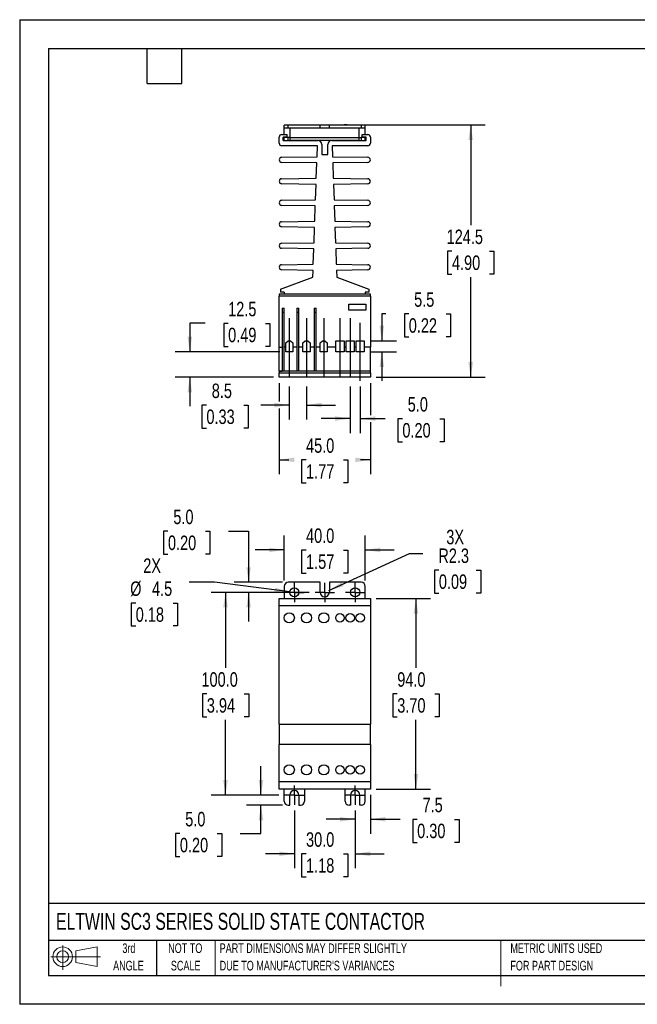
# Model space of a CAD drawing. Header units: millimetres. Extents: x 0 to 629, y 0 to 486.
# Tile 1 of 2: x 0 to 305, y 0 to 486. Entities that reach past the tile are written whole.
import ezdxf

# ---------------------------------------------------------------- set-up
doc = ezdxf.new("R2010")
doc.units = ezdxf.units.MM
doc.header["$LTSCALE"] = 2.25
doc.linetypes.add('CENTERX2', pattern=[20.32, 12.7, -2.54, 2.54, -2.54])
doc.layers.add('CENTER', color=40, linetype='CENTERX2')
doc.layers.add('SLD-DEFPOINTS', color=7, linetype='Continuous')
doc.layers.add('DIMENSIONS', color=140, linetype='Continuous', lineweight=25)
doc.layers.add('TEXT', color=140, linetype='Continuous', lineweight=25)
doc.styles.add('SLDTEXTSTYLE0', font='TXT', dxfattribs={"width": 0.7})
doc.styles.add('SLDTEXTSTYLE2', font='TXT', dxfattribs={"width": 0.75})
doc.dimstyles.new('SLDDIMSTYLE0', dxfattribs={"dimtxt": 7.14375, "dimasz": 7.4295, "dimexe": 0, "dimexo": 0.0625, "dimgap": 1.785937, "dimtad": 0, "dimtih": 1, "dimtoh": 1, "dimdec": 1, "dimrnd": 1e-09, "dimzin": 4, "dimdsep": 46, "dimtxsty": 'SLDTEXTSTYLE2', "dimsah": 1, "dimcen": 0.09, "dimadec": 0, "dimazin": 1, "dimtfac": 1, "dimtdec": 1, "dimtmove": 0, "dimatfit": 0, "dimfxl": 0, "dimfrac": 2, "dimtolj": 1, "dimtzin": 12, "dimarcsym": 0})
doc.dimstyles.new('SLDDIMSTYLE1', dxfattribs={"dimtxt": 7.14375, "dimasz": 7.4295, "dimexe": 0, "dimexo": 0.0625, "dimgap": 1.785937, "dimtad": 0, "dimtih": 1, "dimtoh": 1, "dimdec": 1, "dimrnd": 1e-09, "dimzin": 4, "dimdsep": 46, "dimtxsty": 'SLDTEXTSTYLE2', "dimsah": 1, "dimcen": 0.09, "dimadec": 0, "dimazin": 1, "dimtfac": 1, "dimtdec": 1, "dimtofl": 0, "dimtmove": 0, "dimatfit": 3, "dimfxl": 0, "dimfrac": 2, "dimtolj": 1, "dimtzin": 12, "dimarcsym": 0})
doc.dimstyles.new('SLDDIMSTYLE2', dxfattribs={"dimtxt": 7.14375, "dimasz": 7.4295, "dimexe": 0, "dimexo": 0.0625, "dimgap": 1.785937, "dimtad": 0, "dimtih": 1, "dimtoh": 1, "dimdec": 1, "dimrnd": 1e-09, "dimzin": 12, "dimdsep": 46, "dimtxsty": 'SLDTEXTSTYLE2', "dimsah": 1, "dimcen": 0.09, "dimadec": 0, "dimazin": 3, "dimtfac": 1, "dimtdec": 1, "dimtmove": 0, "dimatfit": 0, "dimfxl": 0, "dimfrac": 2, "dimtolj": 1, "dimtzin": 12, "dimarcsym": 0})
doc.dimstyles.new('SLDDIMSTYLE3', dxfattribs={"dimtxt": 7.14375, "dimasz": 7.4295, "dimexe": 0, "dimexo": 0.0625, "dimgap": 1.785937, "dimtad": 0, "dimtih": 1, "dimtoh": 1, "dimdec": 1, "dimrnd": 1e-09, "dimzin": 12, "dimdsep": 46, "dimtxsty": 'SLDTEXTSTYLE2', "dimsah": 1, "dimcen": 0, "dimadec": 0, "dimazin": 3, "dimtfac": 1, "dimtdec": 1, "dimtofl": 0, "dimtmove": 0, "dimatfit": 3, "dimfxl": 0, "dimfrac": 2, "dimtolj": 1, "dimtzin": 12, "dimarcsym": 0})
doc.dimstyles.new('SLDDIMSTYLE4', dxfattribs={"dimtxt": 7.14375, "dimasz": 7.4295, "dimexe": 0, "dimexo": 0.0625, "dimgap": 1.785937, "dimtad": 0, "dimtih": 1, "dimtoh": 1, "dimdec": 1, "dimrnd": 1e-09, "dimzin": 12, "dimdsep": 46, "dimtxsty": 'SLDTEXTSTYLE2', "dimsah": 1, "dimcen": 0, "dimadec": 0, "dimazin": 3, "dimtfac": 1, "dimtdec": 1, "dimtofl": 0, "dimtmove": 0, "dimatfit": 3, "dimfxl": 0, "dimfrac": 2, "dimtolj": 1, "dimtzin": 12, "dimarcsym": 0})
doc.dimstyles.new('SLDDIMSTYLE6', dxfattribs={"dimtxt": 7.14375, "dimasz": 7.4295, "dimexe": 0, "dimexo": 0.0625, "dimgap": 1.785937, "dimtad": 0, "dimtih": 1, "dimtoh": 1, "dimdec": 1, "dimrnd": 1e-09, "dimzin": 12, "dimdsep": 46, "dimtxsty": 'SLDTEXTSTYLE2', "dimsah": 1, "dimcen": 0.09, "dimadec": 0, "dimazin": 3, "dimtfac": 1, "dimtdec": 1, "dimtofl": 0, "dimtmove": 0, "dimatfit": 3, "dimfxl": 0, "dimfrac": 2, "dimtolj": 1, "dimtzin": 12, "dimarcsym": 0})

# ---------------------------------------------------------------- blocks, each defined once
blk = doc.blocks.new('Block11')
at = {"color": 7, "linetype": 'Continuous', "lineweight": 18}
for p, q in [((5.82, 11.95), (5.82, 0)), ((12.33, 9.38), (22.89, 11.32)), ((22.89, 11.32), (22.89, 1.65)), ((0, 6.48), (24.47, 6.48)), ((12.33, 3.59), (12.33, 9.38)), ((12.33, 3.59), (22.89, 1.65))]:
    blk.add_line(p, q, dxfattribs=at)
for radius in [4.84, 2.89]:
    blk.add_circle((5.82, 6.48), radius, dxfattribs=at)
blk = doc.blocks.new('Block12')
at = {"layer": 'SLD-DEFPOINTS'}
blk.add_blockref('Block11', (0, 0), dxfattribs=at)
blk = doc.blocks.new('SW_NOTE_0_2')
at = {"layer": 'TEXT', "color": 0, "linetype": 'CENTERX2', "lineweight": 18, "char_height": 4.7625, "attachment_point": 1, "style": 'SLDTEXTSTYLE0'}
for s, insert in [('PART DIMENSIONS MAY DIFFER SLIGHTLY', (0, 6.14)), ("DUE TO MANUFACTURER'S VARIANCES", (0, -2.46))]:
    blk.add_mtext(s, dxfattribs=dict(at, insert=insert))
blk = doc.blocks.new('SW_NOTE_0_3')
at = {"layer": 'TEXT', "color": 0, "linetype": 'CENTERX2', "lineweight": 18, "char_height": 4.762, "attachment_point": 2, "style": 'SLDTEXTSTYLE0'}
for s, insert in [('NOT TO', (11.83, 6.14)), ('SCALE', (12.05, -2.46))]:
    blk.add_mtext(s, dxfattribs=dict(at, insert=insert))
blk = doc.blocks.new('SW_NOTE_0_4')
at = {"layer": 'TEXT', "color": 0, "linetype": 'CENTERX2', "lineweight": 18, "char_height": 4.762, "attachment_point": 2, "style": 'SLDTEXTSTYLE0'}
for s, insert in [('3rd', (5.21, 6.14)), ('ANGLE', (4.99, -2.46))]:
    blk.add_mtext(s, dxfattribs=dict(at, insert=insert))
blk = doc.blocks.new('SW_NOTE_0_5')
at = {"layer": 'TEXT', "color": 0, "linetype": 'CENTERX2', "lineweight": 18, "char_height": 4.7625, "attachment_point": 1, "style": 'SLDTEXTSTYLE0'}
for s, insert in [('METRIC UNITS USED', (0, 6.14)), ('FOR PART DESIGN', (0, -2.46))]:
    blk.add_mtext(s, dxfattribs=dict(at, insert=insert))
blk = doc.blocks.new('_D')
at = {"layer": 'DIMENSIONS'}
for p, q in [((119.05, 103.22), (119.05, 117.51)), ((127.88, 103.22), (111.91, 103.22)), ((129.67, 98.22), (111.91, 98.22)), ((119.05, 84.33), (119.05, 98.22)), ((79.04, 84.27), (76.86, 84.27)), ((76.86, 84.27), (76.86, 72.93)), ((97.51, 84.27), (99.69, 84.27)), ((99.69, 84.27), (99.69, 72.93)), ((108.85, 84.33), (119.05, 84.33)), ((76.86, 72.93), (79.04, 72.93)), ((99.69, 72.93), (97.51, 72.93))]:
    blk.add_line(p, q, dxfattribs=at)
for points in [[(119.05, 103.22), (120.2, 110.65), (117.91, 110.65)], [(119.05, 98.22), (117.91, 90.79), (120.2, 90.79)]]:
    blk.add_solid(points, dxfattribs=at)
at = {"layer": 'DIMENSIONS', "char_height": 7.144, "attachment_point": 1, "style": 'SLDTEXTSTYLE2'}
for s, insert in [('5.0', (81.68, 94.93)), ('0.20', (79.04, 82.14))]:
    blk.add_mtext(s, dxfattribs=dict(at, insert=insert))
blk = doc.blocks.new('_D_1')
at = {"layer": 'DIMENSIONS'}
for p, q in [((142.88, 203.22), (94.42, 203.22)), ((101.56, 203.22), (101.56, 166.07)), ((92.33, 153.17), (90.15, 153.17)), ((90.15, 153.17), (90.15, 141.83)), ((110.8, 153.17), (112.98, 153.17)), ((112.98, 153.17), (112.98, 141.83)), ((90.15, 141.83), (92.33, 141.83)), ((112.98, 141.83), (110.8, 141.83)), ((101.56, 103.22), (101.56, 140.38)), ((127.88, 103.22), (94.42, 103.22))]:
    blk.add_line(p, q, dxfattribs=at)
for points in [[(101.56, 203.22), (100.42, 195.79), (102.71, 195.79)], [(101.56, 103.22), (102.71, 110.65), (100.42, 110.65)]]:
    blk.add_solid(points, dxfattribs=at)
at = {"layer": 'DIMENSIONS', "char_height": 7.144, "attachment_point": 1, "style": 'SLDTEXTSTYLE2'}
for s, insert in [('100.0', (89.69, 163.83)), ('3.94', (92.33, 151.04))]:
    blk.add_mtext(s, dxfattribs=dict(at, insert=insert))
blk = doc.blocks.new('_D_2')
at = {"layer": 'DIMENSIONS'}
for p, q in [((130.53, 209.08), (130.53, 231.32)), ((170.53, 209.08), (170.53, 231.32)), ((130.53, 224.17), (116.24, 224.17)), ((141.29, 224.12), (139.11, 224.12)), ((139.11, 224.12), (139.11, 212.78)), ((159.76, 224.12), (161.94, 224.12)), ((161.94, 224.12), (161.94, 212.78)), ((170.53, 224.17), (184.81, 224.17)), ((139.11, 212.78), (141.29, 212.78)), ((161.94, 212.78), (159.76, 212.78))]:
    blk.add_line(p, q, dxfattribs=at)
for points in [[(130.53, 224.17), (123.1, 225.31), (123.1, 223.03)], [(170.53, 224.17), (177.96, 223.03), (177.96, 225.31)]]:
    blk.add_solid(points, dxfattribs=at)
at = {"layer": 'DIMENSIONS', "char_height": 7.144, "attachment_point": 1, "style": 'SLDTEXTSTYLE2'}
for s, insert in [('40.0', (141.29, 234.78)), ('1.57', (141.29, 221.98))]:
    blk.add_mtext(s, dxfattribs=dict(at, insert=insert))
blk = doc.blocks.new('_D_3')
at = {"layer": 'DIMENSIONS'}
for p, q in [((175.88, 200.22), (202.67, 200.22)), ((195.53, 200.22), (195.53, 166.07)), ((186.29, 153.17), (184.11, 153.17)), ((184.11, 153.17), (184.11, 141.83)), ((204.76, 153.17), (206.94, 153.17)), ((206.94, 153.17), (206.94, 141.83)), ((184.11, 141.83), (186.29, 141.83)), ((206.94, 141.83), (204.76, 141.83)), ((195.53, 106.22), (195.53, 140.38)), ((175.88, 106.22), (202.67, 106.22))]:
    blk.add_line(p, q, dxfattribs=at)
for points in [[(195.53, 200.22), (194.38, 192.79), (196.67, 192.79)], [(195.53, 106.22), (196.67, 113.65), (194.38, 113.65)]]:
    blk.add_solid(points, dxfattribs=at)
at = {"layer": 'DIMENSIONS', "char_height": 7.144, "attachment_point": 1, "style": 'SLDTEXTSTYLE2'}
for s, insert in [('94.0', (186.29, 163.83)), ('3.70', (186.29, 151.04))]:
    blk.add_mtext(s, dxfattribs=dict(at, insert=insert))
blk = doc.blocks.new('_D_4')
at = {"layer": 'DIMENSIONS'}
for p, q in [((173.03, 103.37), (173.03, 84.16)), ((165.53, 95.58), (165.53, 84.16)), ((165.53, 91.3), (151.24, 91.3)), ((173.03, 91.3), (187.68, 91.3)), ((196.12, 91.25), (193.95, 91.25)), ((193.95, 91.25), (193.95, 79.91)), ((214.6, 91.25), (216.77, 91.25)), ((216.77, 91.25), (216.77, 79.91)), ((193.95, 79.91), (196.12, 79.91)), ((216.77, 79.91), (214.6, 79.91))]:
    blk.add_line(p, q, dxfattribs=at)
for points in [[(165.53, 91.3), (158.1, 92.45), (158.1, 90.16)], [(173.03, 91.3), (180.46, 90.16), (180.46, 92.45)]]:
    blk.add_solid(points, dxfattribs=at)
at = {"layer": 'DIMENSIONS', "char_height": 7.144, "attachment_point": 1, "style": 'SLDTEXTSTYLE2'}
for s, insert in [('7.5', (198.76, 101.91)), ('0.30', (196.12, 89.12))]:
    blk.add_mtext(s, dxfattribs=dict(at, insert=insert))
blk = doc.blocks.new('_D_5')
at = {"layer": 'DIMENSIONS'}
for p, q in [((135.53, 95.58), (135.53, 67.12)), ((165.53, 95.58), (165.53, 67.12)), ((135.53, 74.26), (121.24, 74.26)), ((141.29, 74.21), (139.11, 74.21)), ((139.11, 74.21), (139.11, 62.87)), ((159.76, 74.21), (161.94, 74.21)), ((161.94, 74.21), (161.94, 62.87)), ((165.53, 74.26), (179.81, 74.26)), ((139.11, 62.87), (141.29, 62.87)), ((161.94, 62.87), (159.76, 62.87))]:
    blk.add_line(p, q, dxfattribs=at)
for points in [[(135.53, 74.26), (128.1, 75.41), (128.1, 73.12)], [(165.53, 74.26), (172.96, 73.12), (172.96, 75.41)]]:
    blk.add_solid(points, dxfattribs=at)
at = {"layer": 'DIMENSIONS', "char_height": 7.144, "attachment_point": 1, "style": 'SLDTEXTSTYLE2'}
for s, insert in [('30.0', (141.29, 84.87)), ('1.18', (141.29, 72.08))]:
    blk.add_mtext(s, dxfattribs=dict(at, insert=insert))
blk = doc.blocks.new('_D_6')
at = {"layer": 'DIMENSIONS'}
for p, q in [((152.57, 204.16), (192.36, 222.42)), ((192.36, 222.42), (198.88, 222.42)), ((206.81, 214.23), (204.63, 214.23)), ((204.63, 214.23), (204.63, 202.89)), ((225.28, 214.23), (227.46, 214.23)), ((227.46, 214.23), (227.46, 202.89)), ((204.63, 202.89), (206.81, 202.89)), ((227.46, 202.89), (225.28, 202.89))]:
    blk.add_line(p, q, dxfattribs=at)
blk.add_solid([(152.57, 204.16), (159.8, 206.22), (158.85, 208.3)], dxfattribs=at)
at = {"layer": 'DIMENSIONS', "char_height": 7.144, "attachment_point": 1, "style": 'SLDTEXTSTYLE2'}
for s, insert in [('3X', (210.5, 234.12)), ('R2.3', (206.55, 224.89)), ('0.09', (206.81, 212.1))]:
    blk.add_mtext(s, dxfattribs=dict(at, insert=insert))
blk = doc.blocks.new('_D_7')
at = {"layer": 'DIMENSIONS'}
for p, q in [((73.16, 233.39), (70.98, 233.39)), ((70.98, 233.39), (70.98, 222.05)), ((91.63, 233.39), (93.81, 233.39)), ((93.81, 233.39), (93.81, 222.05)), ((102.97, 233.44), (112.95, 233.44)), ((112.95, 233.44), (112.95, 208.22)), ((70.98, 222.05), (73.16, 222.05)), ((93.81, 222.05), (91.63, 222.05)), ((129.67, 208.22), (105.8, 208.22)), ((142.88, 203.22), (105.8, 203.22)), ((112.95, 203.22), (112.95, 188.94))]:
    blk.add_line(p, q, dxfattribs=at)
for points in [[(112.95, 208.22), (114.09, 215.65), (111.8, 215.65)], [(112.95, 203.22), (111.8, 195.79), (114.09, 195.79)]]:
    blk.add_solid(points, dxfattribs=at)
at = {"layer": 'DIMENSIONS', "char_height": 7.144, "attachment_point": 1, "style": 'SLDTEXTSTYLE2'}
for s, insert in [('5.0', (75.8, 244.05)), ('0.20', (73.16, 231.26))]:
    blk.add_mtext(s, dxfattribs=dict(at, insert=insert))
blk = doc.blocks.new('_D_8')
at = {"layer": 'DIMENSIONS'}
for p, q in [((96.16, 208.29), (83.66, 208.29)), ((133.3, 203.51), (96.16, 208.29)), ((57.26, 197.99), (55.08, 197.99)), ((55.08, 197.99), (55.08, 186.65)), ((75.73, 197.99), (77.91, 197.99)), ((77.91, 197.99), (77.91, 186.65)), ((55.08, 186.65), (57.26, 186.65)), ((77.91, 186.65), (75.73, 186.65))]:
    blk.add_line(p, q, dxfattribs=at)
blk.add_solid([(133.3, 203.51), (126.07, 205.59), (125.78, 203.32)], dxfattribs=at)
at = {"layer": 'DIMENSIONS', "char_height": 7.144, "attachment_point": 1, "style": 'SLDTEXTSTYLE2'}
for s, insert in [('2X', (60.96, 219.99)), ('%%c', (54.51, 208.65)), ('4.5', (65.29, 208.65)), ('0.18', (57.26, 195.86))]:
    blk.add_mtext(s, dxfattribs=dict(at, insert=insert))
blk = doc.blocks.new('SW_CENTERMARKSYMBOL_0')
at = {"layer": 'CENTER', "color": 0}
for p, q in [((-2.54, 0), (-4.79, 0)), ((0, 0), (-2.54, 0)), ((0, 2.54), (0, 4.79)), ((0, 0), (0, 2.54)), ((0, 0), (0, -2.54)), ((0, 0), (2.54, 0)), ((2.54, 0), (4.79, 0)), ((0, -2.54), (0, -4.79))]:
    blk.add_line(p, q, dxfattribs=at)
blk = doc.blocks.new('SW_CENTERMARKSYMBOL_1')
at = {"layer": 'CENTER', "color": 0}
for p, q in [((-2.54, 0), (-4.79, 0)), ((0, 0), (-2.54, 0)), ((0, 2.54), (0, 4.79)), ((0, 0), (0, 2.54)), ((0, 0), (0, -2.54)), ((0, 0), (2.54, 0)), ((2.54, 0), (4.79, 0)), ((0, -2.54), (0, -4.79))]:
    blk.add_line(p, q, dxfattribs=at)
blk = doc.blocks.new('SW_CENTERMARKSYMBOL_2')
at = {"layer": 'CENTER', "color": 0}
for p, q in [((-2.54, 0), (-4.79, 0)), ((0, 0), (-2.54, 0)), ((0, 2.54), (0, 4.79)), ((0, 0), (0, 2.54)), ((0, 0), (0, -2.54)), ((0, 0), (2.54, 0)), ((2.54, 0), (4.79, 0)), ((0, -2.54), (0, -4.79))]:
    blk.add_line(p, q, dxfattribs=at)
blk = doc.blocks.new('SW_CENTERMARKSYMBOL_3')
at = {"layer": 'CENTER', "color": 0}
for p, q in [((-2.54, 0), (-4.79, 0)), ((0, 0), (-2.54, 0)), ((0, 2.54), (0, 4.79)), ((0, 0), (0, 2.54)), ((0, 0), (0, -2.54)), ((0, 0), (2.54, 0)), ((2.54, 0), (4.79, 0)), ((0, -2.54), (0, -4.79))]:
    blk.add_line(p, q, dxfattribs=at)
blk = doc.blocks.new('SW_CENTERMARKSYMBOL_4')
at = {"layer": 'CENTER', "color": 0}
for p, q in [((-2.54, 0), (-4.79, 0)), ((0, 0), (-2.54, 0)), ((0, 2.54), (0, 4.79)), ((0, 0), (0, 2.54)), ((0, 0), (0, -2.54)), ((0, 0), (2.54, 0)), ((2.54, 0), (4.79, 0)), ((0, -2.54), (0, -4.79))]:
    blk.add_line(p, q, dxfattribs=at)
blk = doc.blocks.new('_D_9')
at = {"layer": 'DIMENSIONS'}
for p, q in [((128.03, 306.53), (128.03, 297.36)), ((173.03, 306.53), (173.03, 290.68)), ((128.03, 293.93), (128.03, 261.49)), ((173.03, 287.26), (173.03, 261.49)), ((128.03, 268.64), (132.85, 268.64)), ((141.29, 268.58), (139.11, 268.58)), ((139.11, 268.58), (139.11, 257.24)), ((159.76, 268.58), (161.94, 268.58)), ((161.94, 268.58), (161.94, 257.24)), ((173.03, 268.64), (168.21, 268.64)), ((139.11, 257.24), (141.29, 257.24)), ((161.94, 257.24), (159.76, 257.24))]:
    blk.add_line(p, q, dxfattribs=at)
for points in [[(128.03, 268.64), (135.46, 267.49), (135.46, 269.78)], [(173.03, 268.64), (165.6, 269.78), (165.6, 267.49)]]:
    blk.add_solid(points, dxfattribs=at)
at = {"layer": 'DIMENSIONS', "char_height": 7.144, "attachment_point": 1, "style": 'SLDTEXTSTYLE2'}
for s, insert in [('45.0', (141.29, 279.24)), ('1.77', (141.29, 266.45))]:
    blk.add_mtext(s, dxfattribs=dict(at, insert=insert))
blk = doc.blocks.new('_D_10')
at = {"layer": 'DIMENSIONS'}
for p, q in [((164.38, 433.89), (229.67, 433.89)), ((222.53, 433.89), (222.53, 384.48)), ((213.29, 371.58), (211.11, 371.58)), ((211.11, 371.58), (211.11, 360.24)), ((231.76, 371.58), (233.94, 371.58)), ((233.94, 371.58), (233.94, 360.24)), ((211.11, 360.24), (213.29, 360.24)), ((233.94, 360.24), (231.76, 360.24)), ((222.53, 309.39), (222.53, 358.79)), ((175.88, 309.39), (229.67, 309.39))]:
    blk.add_line(p, q, dxfattribs=at)
for points in [[(222.53, 433.89), (221.38, 426.46), (223.67, 426.46)], [(222.53, 309.39), (223.67, 316.82), (221.38, 316.82)]]:
    blk.add_solid(points, dxfattribs=at)
at = {"layer": 'DIMENSIONS', "char_height": 7.144, "attachment_point": 1, "style": 'SLDTEXTSTYLE2'}
for s, insert in [('124.5', (210.65, 382.24)), ('4.90', (213.29, 369.45))]:
    blk.add_mtext(s, dxfattribs=dict(at, insert=insert))
blk = doc.blocks.new('_D_11')
at = {"layer": 'DIMENSIONS'}
for p, q in [((133.03, 304.74), (133.03, 288.51)), ((141.53, 304.74), (141.53, 288.51)), ((92.13, 295.59), (89.95, 295.59)), ((89.95, 295.59), (89.95, 284.25)), ((110.61, 295.59), (112.78, 295.59)), ((112.78, 295.59), (112.78, 284.25)), ((133.03, 295.65), (119.05, 295.65)), ((141.53, 295.65), (155.81, 295.65)), ((89.95, 284.25), (92.13, 284.25)), ((112.78, 284.25), (110.61, 284.25))]:
    blk.add_line(p, q, dxfattribs=at)
for points in [[(133.03, 295.65), (125.6, 296.79), (125.6, 294.51)], [(141.53, 295.65), (148.96, 294.51), (148.96, 296.79)]]:
    blk.add_solid(points, dxfattribs=at)
at = {"layer": 'DIMENSIONS', "char_height": 7.144, "attachment_point": 1, "style": 'SLDTEXTSTYLE2'}
for s, insert in [('8.5', (94.77, 306.25)), ('0.33', (92.13, 293.46))]:
    blk.add_mtext(s, dxfattribs=dict(at, insert=insert))
blk = doc.blocks.new('_D_12')
at = {"layer": 'DIMENSIONS'}
for p, q in [((163.03, 304.74), (163.03, 281.83)), ((168.03, 304.74), (168.03, 281.83)), ((163.03, 288.97), (148.74, 288.97)), ((168.03, 288.97), (180.37, 288.97)), ((188.82, 288.92), (186.64, 288.92)), ((186.64, 288.92), (186.64, 277.58)), ((207.29, 288.92), (209.47, 288.92)), ((209.47, 288.92), (209.47, 277.58)), ((186.64, 277.58), (188.82, 277.58)), ((209.47, 277.58), (207.29, 277.58))]:
    blk.add_line(p, q, dxfattribs=at)
for points in [[(163.03, 288.97), (155.6, 290.11), (155.6, 287.83)], [(168.03, 288.97), (175.46, 287.83), (175.46, 290.11)]]:
    blk.add_solid(points, dxfattribs=at)
at = {"layer": 'DIMENSIONS', "char_height": 7.144, "attachment_point": 1, "style": 'SLDTEXTSTYLE2'}
for s, insert in [('5.0', (191.45, 299.58)), ('0.20', (188.82, 286.78))]:
    blk.add_mtext(s, dxfattribs=dict(at, insert=insert))
blk = doc.blocks.new('_D_13')
at = {"layer": 'DIMENSIONS'}
for p, q in [((180.63, 340.68), (178.7, 340.68)), ((178.7, 340.68), (178.7, 327.39)), ((191.97, 340.62), (189.79, 340.62)), ((189.79, 340.62), (189.79, 329.28)), ((210.44, 340.62), (212.62, 340.62)), ((212.62, 340.62), (212.62, 329.28)), ((172.88, 327.39), (185.84, 327.39)), ((189.79, 329.28), (191.97, 329.28)), ((212.62, 329.28), (210.44, 329.28)), ((172.88, 321.89), (185.84, 321.89)), ((178.7, 321.89), (178.7, 307.6))]:
    blk.add_line(p, q, dxfattribs=at)
for points in [[(178.7, 327.39), (179.84, 334.82), (177.56, 334.82)], [(178.7, 321.89), (177.56, 314.46), (179.84, 314.46)]]:
    blk.add_solid(points, dxfattribs=at)
at = {"layer": 'DIMENSIONS', "char_height": 7.144, "attachment_point": 1, "style": 'SLDTEXTSTYLE2'}
for s, insert in [('5.5', (194.61, 351.28)), ('0.22', (191.97, 338.49))]:
    blk.add_mtext(s, dxfattribs=dict(at, insert=insert))
blk = doc.blocks.new('_D_14')
at = {"layer": 'DIMENSIONS'}
for p, q in [((91.51, 336), (83.93, 336)), ((83.93, 336), (83.93, 321.89)), ((102.85, 335.94), (100.67, 335.94)), ((100.67, 335.94), (100.67, 324.6)), ((121.32, 335.94), (123.5, 335.94)), ((123.5, 335.94), (123.5, 324.6)), ((128.42, 321.89), (76.79, 321.89)), ((100.67, 324.6), (102.85, 324.6)), ((123.5, 324.6), (121.32, 324.6)), ((125.17, 309.39), (76.79, 309.39)), ((83.93, 309.39), (83.93, 295.1))]:
    blk.add_line(p, q, dxfattribs=at)
for points in [[(83.93, 321.89), (85.07, 329.32), (82.79, 329.32)], [(83.93, 309.39), (82.79, 301.96), (85.07, 301.96)]]:
    blk.add_solid(points, dxfattribs=at)
at = {"layer": 'DIMENSIONS', "char_height": 7.144, "attachment_point": 1, "style": 'SLDTEXTSTYLE2'}
for s, insert in [('12.5', (102.85, 346.6)), ('0.49', (102.85, 333.81))]:
    blk.add_mtext(s, dxfattribs=dict(at, insert=insert))

msp = doc.modelspace()

# ---------------------------------------------------------------- linework, layer by layer
at = {"color": 7, "linetype": 'Continuous'}
for p, q in [((0.01, 485.78), (0.01, 0.01)), ((0.01, 485.78), (628.66, 485.78)), ((628.66, 0.01), (0.01, 0.01))]:
    msp.add_line(p, q, dxfattribs=at)
for p, q in [((130.53, 432.19), (130.53, 433.69)), ((132.53, 433.69), (130.53, 433.69)), ((132.53, 432.19), (132.53, 433.69)), ((148.28, 433.69), (132.53, 433.69)), ((139.53, 433.89), (141.03, 433.89)), ((139.53, 433.89), (139.53, 433.69)), ((141.03, 433.89), (141.03, 433.69)), ((148.28, 432.19), (148.28, 433.69)), ((152.78, 433.69), (148.28, 433.69)), ((152.78, 432.19), (152.78, 433.69)), ((168.53, 433.69), (152.78, 433.69)), ((160.03, 433.89), (160.03, 433.69)), ((161.53, 433.89), (160.03, 433.89)), ((161.53, 433.89), (161.53, 433.69)), ((168.53, 433.69), (168.53, 432.19)), ((170.53, 433.69), (168.53, 433.69)), ((170.53, 432.19), (170.53, 433.69)), ((128.03, 424.84), (128.03, 427.89)), ((129.28, 429.14), (132.03, 429.14)), ((132.03, 427.89), (130.03, 427.89)), ((130.03, 426.19), (130.03, 427.89)), ((132.53, 432.19), (130.53, 432.19)), ((130.53, 429.14), (130.53, 432.19)), ((130.53, 427.69), (130.53, 427.89)), ((130.53, 426.19), (130.53, 427.69)), ((132.53, 427.69), (130.53, 427.69)), ((132.03, 427.89), (132.03, 429.14)), ((148.28, 432.19), (132.53, 432.19)), ((132.53, 426.19), (132.53, 427.69)), ((133.53, 427.69), (132.53, 427.69)), ((133.53, 427.55), (133.53, 432.19)), ((167.53, 427.55), (133.53, 427.55)), ((133.53, 426.19), (133.53, 427.55)), ((152.78, 432.19), (148.28, 432.19)), ((168.53, 432.19), (152.78, 432.19)), ((167.53, 427.55), (167.53, 432.19)), ((167.53, 427.69), (168.53, 427.69)), ((167.53, 426.19), (167.53, 427.55)), ((170.53, 432.19), (168.53, 432.19)), ((168.53, 427.69), (168.53, 426.19)), ((170.53, 427.69), (168.53, 427.69)), ((169.03, 429.14), (171.78, 429.14)), ((169.03, 427.89), (169.03, 429.14)), ((171.03, 427.89), (169.03, 427.89)), ((170.53, 429.14), (170.53, 432.19)), ((170.53, 427.69), (170.53, 427.89)), ((170.53, 426.19), (170.53, 427.69)), ((171.03, 426.19), (171.03, 427.89)), ((173.03, 427.89), (173.03, 424.84)), ((146.89, 423.59), (129.28, 423.59)), ((130.03, 426.19), (147.03, 426.19)), ((167.53, 426.19), (133.53, 426.19)), ((146.71, 418.19), (146.89, 423.59)), ((149.03, 424.19), (149.03, 419.19)), ((152.03, 419.19), (152.03, 424.19)), ((154.03, 426.19), (171.03, 426.19)), ((171.78, 423.59), (154.16, 423.59)), ((154.16, 423.59), (154.35, 418.19)), ((129.26, 417.89), (146.71, 418.19)), ((149.03, 419.19), (152.03, 419.19)), ((154.35, 418.19), (171.8, 417.89)), ((146.6, 415.08), (129.26, 415.39)), ((146.34, 407.58), (146.6, 415.08)), ((171.8, 415.39), (154.46, 415.08)), ((154.46, 415.08), (154.72, 407.58)), ((129.26, 407.29), (146.34, 407.58)), ((146.23, 404.49), (129.26, 404.79)), ((145.97, 396.98), (146.23, 404.49)), ((154.72, 407.58), (171.8, 407.29)), ((171.8, 404.79), (154.83, 404.49)), ((154.83, 404.49), (155.09, 396.98)), ((129.26, 396.69), (145.97, 396.98)), ((145.86, 393.9), (129.26, 394.19)), ((145.59, 386.37), (145.86, 393.9)), ((155.09, 396.98), (171.8, 396.69)), ((171.8, 394.19), (155.2, 393.9)), ((155.2, 393.9), (155.46, 386.37)), ((129.26, 386.09), (145.59, 386.37)), ((155.46, 386.37), (171.8, 386.09)), ((145.49, 383.3), (129.26, 383.59)), ((145.22, 375.76), (145.49, 383.3)), ((171.8, 383.59), (155.57, 383.3)), ((155.57, 383.3), (155.83, 375.76)), ((129.26, 375.49), (145.22, 375.76)), ((155.83, 375.76), (171.8, 375.49)), ((145.12, 372.71), (129.26, 372.99)), ((144.85, 365.16), (145.12, 372.71)), ((171.8, 372.99), (155.94, 372.71)), ((155.94, 372.71), (156.2, 365.16)), ((129.26, 364.89), (144.85, 365.16)), ((156.2, 365.16), (171.8, 364.89)), ((144.75, 362.12), (129.26, 362.39)), ((144.63, 358.67), (144.75, 362.12)), ((171.8, 362.39), (156.31, 362.12)), ((156.31, 362.12), (156.43, 358.67)), ((128.73, 352.89), (144.63, 358.67)), ((156.43, 358.67), (172.33, 352.89)), ((173.03, 350.39), (128.03, 350.39)), ((128.03, 350.39), (128.03, 349.39)), ((128.73, 352.89), (128.73, 351.39)), ((130.53, 351.39), (128.73, 351.39)), ((130.53, 351.39), (130.53, 350.39)), ((172.33, 351.39), (170.53, 351.39)), ((170.53, 351.39), (170.53, 350.39)), ((172.33, 352.89), (172.33, 351.39)), ((173.03, 349.39), (173.03, 350.39)), ((173.03, 349.39), (128.03, 349.39)), ((128.03, 324.19), (128.03, 349.39)), ((162.48, 345.39), (170.78, 345.39)), ((162.48, 342.39), (162.48, 345.39)), ((170.78, 345.39), (170.78, 342.39)), ((173.03, 349.39), (173.03, 324.19)), ((129.43, 343.39), (129.43, 341.39)), ((129.43, 343.39), (130.43, 343.39)), ((130.43, 341.39), (129.43, 341.39)), ((129.43, 341.39), (129.43, 312.39)), ((130.43, 341.39), (130.43, 343.39)), ((130.43, 312.39), (130.43, 341.39)), ((136.73, 343.39), (137.73, 343.39)), ((136.73, 343.39), (136.73, 341.39)), ((137.73, 341.39), (136.73, 341.39)), ((136.73, 341.39), (136.73, 312.39)), ((137.73, 341.39), (137.73, 343.39)), ((137.73, 312.39), (137.73, 341.39)), ((145.23, 343.39), (146.23, 343.39)), ((145.23, 343.39), (145.23, 341.39)), ((146.23, 341.39), (145.23, 341.39)), ((145.23, 341.39), (145.23, 312.39)), ((146.23, 341.39), (146.23, 343.39)), ((146.23, 312.39), (146.23, 341.39)), ((170.78, 342.39), (162.48, 342.39)), ((131.28, 326.42), (132.43, 327.39)), ((131.28, 324.19), (131.28, 326.42)), ((132.43, 327.39), (133.63, 327.39)), ((133.63, 327.39), (134.78, 326.42)), ((134.78, 326.42), (134.78, 324.19)), ((139.78, 326.42), (140.93, 327.39)), ((139.78, 324.19), (139.78, 326.42)), ((140.93, 327.39), (142.13, 327.39)), ((142.13, 327.39), (143.28, 326.42)), ((143.28, 326.42), (143.28, 324.19)), ((148.28, 326.42), (149.43, 327.39)), ((148.28, 324.19), (148.28, 326.42)), ((149.43, 327.39), (150.63, 327.39)), ((150.63, 327.39), (151.78, 326.42)), ((151.78, 326.42), (151.78, 324.19)), ((156.03, 327.39), (160.03, 327.39)), ((156.03, 324.19), (156.03, 327.39)), ((160.03, 327.39), (160.03, 324.19)), ((161.03, 327.39), (165.03, 327.39)), ((161.03, 324.19), (161.03, 327.39)), ((165.03, 327.39), (165.03, 324.19)), ((166.03, 327.39), (170.03, 327.39)), ((166.03, 324.19), (166.03, 327.39)), ((170.03, 327.39), (170.03, 324.19)), ((128.03, 324.19), (129.43, 324.19)), ((128.03, 312.39), (128.03, 324.19)), ((131.28, 324.19), (130.43, 324.19)), ((131.28, 321.89), (131.28, 324.19)), ((134.78, 321.89), (131.28, 321.89)), ((134.78, 324.19), (134.78, 321.89)), ((136.73, 324.19), (134.78, 324.19)), ((139.78, 324.19), (137.73, 324.19)), ((139.78, 321.89), (139.78, 324.19)), ((143.28, 321.89), (139.78, 321.89)), ((143.28, 324.19), (143.28, 321.89)), ((145.23, 324.19), (143.28, 324.19)), ((148.28, 324.19), (146.23, 324.19)), ((148.28, 321.89), (148.28, 324.19)), ((151.78, 321.89), (148.28, 321.89)), ((151.78, 324.19), (151.78, 321.89)), ((156.03, 324.19), (151.78, 324.19)), ((156.03, 321.89), (156.03, 324.19)), ((160.03, 321.89), (156.03, 321.89)), ((160.03, 324.19), (160.03, 321.89)), ((161.03, 324.19), (160.03, 324.19)), ((161.03, 321.89), (161.03, 324.19)), ((165.03, 321.89), (161.03, 321.89)), ((165.03, 324.19), (165.03, 321.89)), ((166.03, 324.19), (165.03, 324.19)), ((166.03, 321.89), (166.03, 324.19)), ((170.03, 321.89), (166.03, 321.89)), ((170.03, 324.19), (170.03, 321.89)), ((173.03, 324.19), (170.03, 324.19)), ((173.03, 312.39), (173.03, 324.19)), ((128.03, 312.39), (129.43, 312.39)), ((173.03, 312.39), (128.03, 312.39)), ((128.03, 312.39), (128.03, 311.53)), ((128.03, 311.53), (173.03, 311.53)), ((128.03, 309.39), (128.03, 311.53)), ((130.43, 312.39), (129.43, 312.39)), ((136.73, 312.39), (130.43, 312.39)), ((137.73, 312.39), (136.73, 312.39)), ((145.23, 312.39), (137.73, 312.39)), ((146.23, 312.39), (145.23, 312.39)), ((173.03, 312.39), (146.23, 312.39)), ((173.03, 311.53), (173.03, 312.39)), ((173.03, 311.53), (173.03, 309.39)), ((173.03, 309.39), (128.03, 309.39)), ((130.53, 206.22), (130.53, 200.42)), ((148.28, 208.22), (132.53, 208.22)), ((148.28, 203.22), (148.28, 208.22)), ((152.78, 208.22), (152.78, 203.22)), ((168.53, 208.22), (152.78, 208.22)), ((170.53, 200.42), (170.53, 206.22)), ((128.03, 200.22), (173.03, 200.22)), ((128.03, 196.52), (128.03, 200.22)), ((130.53, 200.42), (130.54, 200.22)), ((170.52, 200.22), (170.53, 200.42)), ((173.03, 200.22), (173.03, 196.52)), ((128.03, 138.22), (128.03, 196.52)), ((173.03, 196.52), (128.03, 196.52)), ((173.03, 196.52), (173.03, 138.22)), ((128.03, 138.22), (173.03, 138.22)), ((128.03, 138.22), (128.03, 128.22)), ((173.03, 128.22), (173.03, 138.22)), ((128.03, 109.92), (128.03, 128.22)), ((173.03, 128.22), (128.03, 128.22)), ((173.03, 128.22), (173.03, 109.92)), ((128.03, 109.92), (173.03, 109.92)), ((128.03, 106.22), (128.03, 109.92)), ((173.03, 109.92), (173.03, 106.22)), ((173.03, 106.22), (128.03, 106.22)), ((130.53, 100.22), (130.53, 106.22)), ((133.28, 98.22), (133.28, 103.22)), ((137.78, 103.22), (137.78, 98.22)), ((140.53, 106.22), (140.53, 100.22)), ((160.53, 100.22), (160.53, 106.22)), ((163.28, 103.22), (163.28, 98.22)), ((167.78, 98.22), (167.78, 103.22)), ((170.53, 100.22), (170.53, 106.22)), ((132.53, 98.22), (133.28, 98.22)), ((137.78, 98.22), (138.53, 98.22)), ((163.28, 98.22), (162.53, 98.22)), ((168.53, 98.22), (167.78, 98.22))]:
    msp.add_line(p, q)
at = {"color": 140, "linetype": 'Continuous', "lineweight": 18}
for p, q in [((96.38, 31.43), (96.38, 14.29)), ((237.34, 31.43), (237.34, 14.29)), ((237.34, 26.08), (237.34, 8.94))]:
    msp.add_line(p, q, dxfattribs=at)
for centre, radius in [((135.53, 203.22), 2.25), ((165.53, 203.22), 2.25), ((133.03, 190.72), 2.5), ((141.53, 190.72), 2.5), ((150.03, 190.72), 2.5), ((158.03, 190.72), 2.1), ((163.03, 190.72), 2.1), ((168.03, 190.72), 2.1), ((133.03, 115.72), 2.5), ((141.53, 115.72), 2.5), ((150.03, 115.72), 2.5), ((158.03, 115.72), 2.1), ((163.03, 115.72), 2.1), ((168.03, 115.72), 2.1)]:
    msp.add_circle(centre, radius)
for centre, radius, start, end in [((129.28, 427.89), 1.25, 90, 180), ((171.78, 427.89), 1.25, 0, 90), ((129.28, 424.84), 1.25, 180, 270), ((147.03, 424.19), 2, 0, 90), ((154.03, 424.19), 2, 90, 180), ((171.78, 424.84), 1.25, 270, 0), ((129.28, 416.64), 1.25, 91, 269), ((171.78, 416.64), 1.25, 271, 89), ((129.28, 406.04), 1.25, 91, 269), ((171.78, 406.04), 1.25, 271, 89), ((129.28, 395.44), 1.25, 91, 269), ((171.78, 395.44), 1.25, 271, 89), ((129.28, 384.84), 1.25, 91, 269), ((171.78, 384.84), 1.25, 271, 89), ((129.28, 374.24), 1.25, 91, 269), ((171.78, 374.24), 1.25, 271, 89), ((129.28, 363.64), 1.25, 91, 269), ((171.78, 363.64), 1.25, 271, 89), ((132.53, 206.22), 2, 90, 180), ((168.53, 206.22), 2, 0, 90), ((150.53, 203.22), 2.25, 180, 0), ((135.53, 103.22), 2.25, 0, 180), ((165.53, 103.22), 2.25, 0, 180), ((132.53, 100.22), 2, 180, 270), ((138.53, 100.22), 2, 270, 0), ((162.53, 100.22), 2, 180, 270), ((168.53, 100.22), 2, 270, 0)]:
    msp.add_arc(centre, radius, start, end)
at = {"layer": 'CENTER'}
for p, q in [((133.03, 338.47), (133.03, 307.6)), ((141.53, 338.47), (141.53, 307.6)), ((150.03, 338.47), (150.03, 307.6)), ((158.03, 338.47), (158.03, 307.6)), ((163.03, 338.47), (163.03, 307.6)), ((168.03, 307.6), (168.03, 338.47))]:
    msp.add_line(p, q, dxfattribs=at)
at = {"layer": 'TEXT'}
for p, q in [((14.29, 471.49), (614.36, 471.49)), ((14.29, 471.49), (14.29, 14.29)), ((62.86, 454.34), (62.86, 471.49)), ((80.01, 454.34), (80.01, 471.49)), ((62.86, 454.34), (80.01, 454.34)), ((614.36, 49.78), (14.29, 49.78)), ((614.36, 31.43), (14.29, 31.43)), ((67.51, 31.43), (67.51, 14.29)), ((14.29, 14.29), (614.36, 14.29))]:
    msp.add_line(p, q, dxfattribs=at)

# ---------------------------------------------------------------- block references
at = {"layer": 'CENTER'}
for name, p in [('SW_CENTERMARKSYMBOL_4', (135.53, 203.22)), ('SW_CENTERMARKSYMBOL_0', (150.53, 203.22)), ('SW_CENTERMARKSYMBOL_3', (165.53, 203.22)), ('SW_CENTERMARKSYMBOL_1', (135.53, 103.22)), ('SW_CENTERMARKSYMBOL_2', (165.53, 103.22))]:
    msp.add_blockref(name, p, dxfattribs=at)
at = {"layer": 'SLD-DEFPOINTS'}
msp.add_blockref('Block12', (15.39, 17), dxfattribs=at)
at = {"layer": 'TEXT', "linetype": 'CENTERX2', "lineweight": 18}
for name, p in [('SW_NOTE_0_4', (48.67, 23.93)), ('SW_NOTE_0_3', (69.86, 23.93)), ('SW_NOTE_0_2', (98.67, 23.93)), ('SW_NOTE_0_5', (242.11, 23.93))]:
    msp.add_blockref(name, p, dxfattribs=at)

# ---------------------------------------------------------------- texts
at = {"layer": 'TEXT', "linetype": 'CENTERX2', "lineweight": 18, "insert": (17.92, 45.1), "char_height": 8.3344, "attachment_point": 1, "style": 'SLDTEXTSTYLE0'}
msp.add_mtext('ELTWIN SC3 SERIES SOLID STATE CONTACTOR', dxfattribs=at)

# ---------------------------------------------------------------- dimensions: what is measured, and where the dimension line sits
at = {"layer": 'DIMENSIONS'}
for base, p1, p2, dimstyle, picture, middle in [((222.53, 433.89), (173.03, 309.39), (161.53, 433.89), 'SLDDIMSTYLE6', '_D_10', (222.53, 371.64)), ((178.7, 321.89), (170.03, 327.39), (170.03, 321.89), 'SLDDIMSTYLE2', '_D_13', (178.7, 340.68)), ((83.93, 321.89), (128.03, 309.39), (131.28, 321.89), 'SLDDIMSTYLE2', '_D_14', (83.93, 336)), ((112.95, 208.22), (145.74, 203.22), (132.53, 208.22), 'SLDDIMSTYLE0', '_D_7', (112.95, 233.44)), ((101.56, 203.22), (130.74, 103.22), (145.74, 203.22), 'SLDDIMSTYLE1', '_D_1', (101.56, 153.22)), ((195.53, 106.22), (173.03, 200.22), (173.03, 106.22), 'SLDDIMSTYLE1', '_D_3', (195.53, 153.22)), ((119.05, 103.22), (132.53, 98.22), (130.74, 103.22), 'SLDDIMSTYLE0', '_D', (119.05, 84.33))]:
    dim = msp.add_linear_dim(base=base, p1=p1, p2=p2, angle=90, dimstyle=dimstyle, dxfattribs=at)
    dim.commit()
    dim.dimension.update_dxf_attribs({"geometry": picture, "text_midpoint": middle, "dimtype": 160})
for base, p1, p2, dimstyle, picture, middle in [((133.03, 295.65), (141.53, 307.6), (133.03, 307.6), 'SLDDIMSTYLE2', '_D_11', (101.37, 295.65)), ((128.03, 268.64), (173.03, 309.39), (128.03, 309.39), 'SLDDIMSTYLE1', '_D_9', (150.53, 268.64)), ((168.03, 288.97), (163.03, 307.6), (168.03, 307.6), 'SLDDIMSTYLE0', '_D_12', (198.05, 288.97)), ((170.53, 224.17), (130.53, 206.22), (170.53, 206.22), 'SLDDIMSTYLE0', '_D_2', (150.53, 224.17)), ((173.03, 91.3), (165.53, 98.43), (173.03, 106.22), 'SLDDIMSTYLE2', '_D_4', (205.36, 91.3)), ((165.53, 74.26), (135.53, 98.43), (165.53, 98.43), 'SLDDIMSTYLE0', '_D_5', (150.53, 74.26))]:
    dim = msp.add_linear_dim(base=base, p1=p1, p2=p2, dimstyle=dimstyle, dxfattribs=at)
    dim.commit()
    dim.dimension.update_dxf_attribs({"geometry": picture, "text_midpoint": middle, "dimtype": 160})
dim = msp.add_radius_dim(center=(150.53, 203.22), mpoint=(152.57, 204.16), text='3X\\P<>', dimstyle='SLDDIMSTYLE3', dxfattribs=at)
dim.commit()
dim.dimension.update_dxf_attribs({"geometry": '_D_6', "text_midpoint": (216.04, 218.85), "dimtype": 164})
dim = msp.add_diameter_dim_2p(p1=(137.76, 202.94), p2=(133.3, 203.51), text='2X\\P<>', dimstyle='SLDDIMSTYLE4', dxfattribs=at)
dim.commit()
dim.dimension.update_dxf_attribs({"geometry": '_D_8', "text_midpoint": (66.5, 203.66), "dimtype": 163})

doc.saveas('drawing.dxf')
